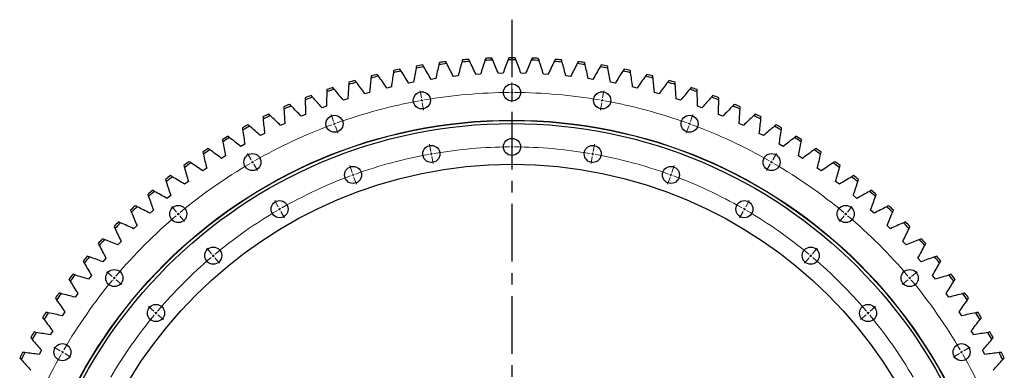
# Model space of a CAD drawing. Header units: millimetres. Extents: x 87 to 10836, y 6003 to 14592.
# Tile 3 of 16: x 2044 to 3946, y 8377 to 9054. Entities that reach past the tile are written whole.
import ezdxf

# ---------------------------------------------------------------- set-up
doc = ezdxf.new("R2010")
doc.units = ezdxf.units.MM
doc.header["$LTSCALE"] = 50
doc.linetypes.add('CENTER', pattern=[10.16, 6.35, -1.27, 1.27, -1.27])

msp = doc.modelspace()

# ---------------------------------------------------------------- linework, layer by layer
at = {"linetype": 'CENTER', "ltscale": 0.35}
msp.add_line((2994.9, 9053.7), (2994.9, 6767.9), dxfattribs=at)
at = {"color": 7, "linetype": 'Continuous', "lineweight": 25}
for p, q in [((2847.6, 8940), (2838.6, 8938.6)), ((2890.8, 8945.2), (2881.7, 8944.3)), ((2934.2, 8948.7), (2925.1, 8948.1)), ((2977.7, 8950.3), (2968.6, 8950.1)), ((3021.3, 8950.1), (3012.1, 8950.3)), ((3064.8, 8948.1), (3055.7, 8948.7)), ((3108.1, 8944.3), (3099.1, 8945.2)), ((3151.3, 8938.6), (3142.3, 8940)), ((2762, 8924), (2753.1, 8921.9)), ((2804.6, 8932.9), (2795.7, 8931.2)), ((3194.2, 8931.2), (3185.3, 8932.9)), ((3236.8, 8921.9), (3227.9, 8924)), ((2678, 8901), (2669.3, 8898.2)), ((2719.8, 8913.4), (2711, 8910.9)), ((3278.9, 8910.9), (3270.1, 8913.4)), ((3320.5, 8898.2), (3311.9, 8901)), ((2636.8, 8886.8), (2628.3, 8883.7)), ((3361.6, 8883.7), (3353, 8886.8)), ((2596.3, 8871), (2587.9, 8867.4)), ((3402, 8867.4), (3393.6, 8871)), ((2556.4, 8853.4), (2548.2, 8849.6)), ((3441.7, 8849.6), (3433.5, 8853.4)), ((2517.3, 8834.3), (2509.2, 8830)), ((3480.6, 8830), (3472.5, 8834.3)), ((2479.1, 8813.5), (2471.2, 8808.9)), ((3518.7, 8808.9), (3510.8, 8813.5)), ((2441.7, 8791.1), (2434, 8786.2)), ((3555.8, 8786.2), (3548.1, 8791.1)), ((2405.4, 8767.1), (2397.9, 8761.9)), ((3592, 8761.9), (3584.5, 8767.1)), ((2370, 8741.7), (2362.8, 8736.2)), ((3627.1, 8736.2), (3619.9, 8741.7)), ((2335.8, 8714.8), (2328.7, 8709)), ((3661.1, 8709), (3654.1, 8714.8)), ((2302.7, 8686.5), (2295.9, 8680.4)), ((3694, 8680.4), (3687.2, 8686.5)), ((2270.8, 8656.8), (2264.3, 8650.4)), ((3725.6, 8650.4), (3719.1, 8656.8)), ((2240.2, 8625.8), (2234, 8619.2)), ((3755.9, 8619.2), (3749.7, 8625.8)), ((2210.9, 8593.6), (2205, 8586.7)), ((3784.9, 8586.7), (3778.9, 8593.6)), ((2183, 8560.2), (2177.4, 8553)), ((3812.5, 8553), (3806.8, 8560.2)), ((2156.6, 8525.6), (2151.2, 8518.2)), ((3838.7, 8518.2), (3833.3, 8525.6)), ((2131.6, 8490), (2126.5, 8482.3)), ((3863.4, 8482.3), (3858.3, 8490)), ((2108.1, 8453.3), (2103.3, 8445.5)), ((3886.5, 8445.5), (3881.8, 8453.3)), ((2086.1, 8415.7), (2081.7, 8407.7)), ((3908.2, 8407.7), (3903.8, 8415.7))]:
    msp.add_line(p, q, dxfattribs=at)
at = {"color": 0, "linetype": 'Continuous', "lineweight": 18}
for p, q in [((2994.9, 8918.3), (2994.9, 8932.3)), ((2820, 8903), (2817.6, 8916.8)), ((2820.9, 8898.1), (2820.4, 8900.6)), ((2994.9, 8913.3), (2994.9, 8915.8)), ((2994.9, 8913.3), (2994.9, 8910.8)), ((2994.9, 8908.3), (2994.9, 8894.3)), ((3169, 8898.1), (3169.5, 8900.6)), ((3169.9, 8903), (3172.3, 8916.8)), ((2820.9, 8898.1), (2821.3, 8895.6)), ((2821.7, 8893.2), (2824.2, 8879.4)), ((3168.2, 8893.2), (3165.7, 8879.4)), ((3169, 8898.1), (3168.6, 8895.6)), ((2650.4, 8857.6), (2645.6, 8870.7)), ((3339.5, 8857.6), (3344.3, 8870.7)), ((2652.1, 8852.9), (2651.2, 8855.2)), ((2652.1, 8852.9), (2652.9, 8850.5)), ((2653.8, 8848.2), (2658.6, 8835)), ((3336.1, 8848.2), (3331.3, 8835)), ((3337.8, 8852.9), (3337, 8850.5)), ((3337.8, 8852.9), (3338.7, 8855.2)), ((2994.9, 8813.3), (2994.9, 8827.3)), ((2838.2, 8799.6), (2835.8, 8813.4)), ((2994.9, 8808.3), (2994.9, 8810.8)), ((2994.9, 8808.3), (2994.9, 8805.8)), ((3151.7, 8799.6), (3154.1, 8813.4)), ((2491.2, 8783.4), (2484.2, 8795.5)), ((2839.1, 8794.7), (2838.7, 8797.2)), ((2839.1, 8794.7), (2839.5, 8792.2)), ((2840, 8789.8), (2842.4, 8776)), ((2994.9, 8803.3), (2994.9, 8789.3)), ((3149.9, 8789.8), (3147.5, 8776)), ((3150.8, 8794.7), (3150.4, 8792.2)), ((3150.8, 8794.7), (3151.2, 8797.2)), ((3498.7, 8783.4), (3505.7, 8795.5)), ((2493.7, 8779), (2492.4, 8781.2)), ((2493.7, 8779), (2494.9, 8776.9)), ((2496.2, 8774.7), (2503.2, 8762.6)), ((2686.3, 8758.9), (2681.5, 8772.1)), ((3303.6, 8758.9), (3308.4, 8772.1)), ((3493.7, 8774.7), (3486.7, 8762.6)), ((3496.2, 8779), (3494.9, 8776.9)), ((3496.2, 8779), (3497.4, 8781.2)), ((2688, 8754.2), (2687.1, 8756.6)), ((2688, 8754.2), (2688.8, 8751.9)), ((2689.7, 8749.5), (2694.5, 8736.4)), ((3300.2, 8749.5), (3295.4, 8736.4)), ((3301.9, 8754.2), (3301, 8751.9)), ((3301.9, 8754.2), (3302.8, 8756.6)), ((2347.3, 8682.6), (2338.3, 8693.4)), ((2543.7, 8692.4), (2536.7, 8704.6)), ((2546.2, 8688.1), (2544.9, 8690.3)), ((3443.7, 8688.1), (3444.9, 8690.3)), ((3446.2, 8692.4), (3453.2, 8704.6)), ((3642.5, 8682.6), (3651.5, 8693.4)), ((2350.5, 8678.8), (2348.9, 8680.7)), ((2350.5, 8678.8), (2352.2, 8676.9)), ((2353.8, 8675), (2362.8, 8664.2)), ((2546.2, 8688.1), (2547.4, 8685.9)), ((2548.7, 8683.8), (2555.7, 8671.6)), ((3441.2, 8683.8), (3434.2, 8671.6)), ((3443.7, 8688.1), (3442.4, 8685.9)), ((3636.1, 8675), (3627.1, 8664.2)), ((3639.3, 8678.8), (3637.7, 8676.9)), ((3639.3, 8678.8), (3640.9, 8680.7)), ((2414.8, 8602.2), (2405.8, 8612.9)), ((2418, 8598.4), (2416.4, 8600.3)), ((2418, 8598.4), (2419.6, 8596.4)), ((2421.3, 8594.5), (2430.3, 8583.8)), ((3568.6, 8594.5), (3559.6, 8583.8)), ((3571.8, 8598.4), (3570.2, 8596.4)), ((3571.8, 8598.4), (3573.4, 8600.3)), ((3575.1, 8602.2), (3584.1, 8612.9)), ((2223.1, 8558.4), (2212.4, 8567.4)), ((2227, 8555.2), (2225.1, 8556.8)), ((3762.9, 8555.2), (3764.8, 8556.8)), ((3766.7, 8558.4), (3777.5, 8567.4)), ((2227, 8555.2), (2228.9, 8553.6)), ((2230.8, 8552), (2241.5, 8543)), ((3759.1, 8552), (3748.3, 8543)), ((3762.9, 8555.2), (3761, 8553.6)), ((2303.6, 8491), (2292.9, 8500)), ((3686.3, 8491), (3697, 8500)), ((2307.4, 8487.7), (2305.5, 8489.3)), ((2307.4, 8487.7), (2309.3, 8486.1)), ((2311.2, 8484.5), (2322, 8475.5)), ((3678.6, 8484.5), (3667.9, 8475.5)), ((3682.5, 8487.7), (3680.5, 8486.1)), ((3682.5, 8487.7), (3684.4, 8489.3)), ((2122.4, 8414.6), (2110.3, 8421.6)), ((2126.7, 8412.1), (2124.6, 8413.3)), ((2126.7, 8412.1), (2128.9, 8410.8)), ((2131.1, 8409.6), (2143.2, 8402.6)), ((3858.8, 8409.6), (3846.7, 8402.6)), ((3863.1, 8412.1), (3861, 8410.8)), ((3863.1, 8412.1), (3865.3, 8413.3)), ((3867.5, 8414.6), (3879.6, 8421.6))]:
    msp.add_line(p, q, dxfattribs=at)
at = {"color": 7, "linetype": 'Continuous', "lineweight": 25}
for centre, radius in [((2994.9, 8913.3), 16.5), ((2820.9, 8898.1), 16.5), ((3169, 8898.1), 16.5), ((2652.1, 8852.9), 16.5), ((3337.8, 8852.9), 16.5), ((2994.9, 7910.8), 949), ((2994.9, 7910.8), 948.5), ((2994.9, 7910.8), 942.5), ((2994.9, 8808.3), 16.5), ((2839.1, 8794.7), 16.5), ((3150.8, 8794.7), 16.5), ((2493.7, 8779), 16.5), ((3496.2, 8779), 16.5), ((2994.9, 7910.8), 864), ((2688, 8754.2), 16.5), ((3301.9, 8754.2), 16.5), ((2350.5, 8678.8), 16.5), ((2546.2, 8688.1), 16.5), ((3443.7, 8688.1), 16.5), ((3639.3, 8678.8), 16.5), ((2418, 8598.4), 16.5), ((3571.8, 8598.4), 16.5), ((2227, 8555.2), 16.5), ((3762.9, 8555.2), 16.5), ((2307.4, 8487.7), 16.5), ((3682.5, 8487.7), 16.5), ((2126.7, 8412.1), 16.5), ((3863.1, 8412.1), 16.5)]:
    msp.add_circle(centre, radius, dxfattribs=at)
for radius, start, end in [(1069.6, 94.4737, 95.1263), (1065.6, 91.9906, 92.8094), (1069.6, 92.0737, 92.7263), (1065.6, 89.5906, 90.4094), (1069.6, 89.6737, 90.3263), (1065.6, 87.1906, 88.0094), (1069.6, 87.2737, 87.9263), (1069.6, 84.8737, 85.5263), (1069.6, 101.6737, 102.3263), (1065.6, 99.1906, 100.0094), (1069.6, 99.2737, 99.9263), (1065.6, 96.7906, 97.6094), (1069.6, 96.8737, 97.5263), (1065.6, 94.3906, 95.2094), (1065.6, 84.7906, 85.6094), (1065.6, 82.3906, 83.2094), (1069.6, 82.4737, 83.1263), (1065.6, 79.9906, 80.8094), (1069.6, 80.0737, 80.7263), (1069.6, 77.6737, 78.3263), (1069.6, 106.4737, 107.1263), (1065.6, 103.9906, 104.8094), (1069.6, 104.0737, 104.7263), (1065.6, 101.5906, 102.4094), (1065.6, 77.5906, 78.4094), (1065.6, 75.1906, 76.0094), (1069.6, 75.2737, 75.9263), (1069.6, 72.8737, 73.5263), (1065.6, 108.7906, 109.6094), (1069.6, 108.8737, 109.5263), (1065.6, 106.3906, 107.2094), (1065.6, 72.7906, 73.6094), (1065.6, 70.3906, 71.2094), (1069.6, 70.4737, 71.1263), (1069.6, 111.2737, 111.9263), (1065.6, 111.1906, 112.0094), (1065.6, 67.9906, 68.8094), (1069.6, 68.0737, 68.7263), (1069.6, 113.6737, 114.3263), (1065.6, 113.5906, 114.4094), (1065.6, 65.5906, 66.4094), (1069.6, 65.6737, 66.3263), (1069.6, 116.0737, 116.7263), (1065.6, 115.9906, 116.8094), (1065.6, 63.1906, 64.0094), (1069.6, 63.2737, 63.9263), (1069.6, 118.4737, 119.1263), (1065.6, 118.3906, 119.2094), (1065.6, 60.7906, 61.6094), (1069.6, 60.8737, 61.5263), (1069.6, 120.8737, 121.5263), (1065.6, 120.7906, 121.6094), (1065.6, 58.3906, 59.2094), (1069.6, 58.4737, 59.1263), (1069.6, 123.2737, 123.9263), (1069.6, 56.0737, 56.7263), (1065.6, 123.1906, 124.0094), (1065.6, 55.9906, 56.8094), (1069.6, 125.6737, 126.3263), (1065.6, 125.5906, 126.4094), (1065.6, 53.5906, 54.4094), (1069.6, 53.6737, 54.3263), (1069.6, 128.0737, 128.7263), (1065.6, 127.9906, 128.8094), (1065.6, 51.1906, 52.0094), (1069.6, 51.2737, 51.9263), (1069.6, 130.4737, 131.1263), (1065.6, 130.3906, 131.2094), (1065.6, 48.7906, 49.6094), (1069.6, 48.8737, 49.5263), (1069.6, 132.8737, 133.5263), (1065.6, 132.7906, 133.6094), (1065.6, 46.3906, 47.2094), (1069.6, 46.4737, 47.1263), (1069.6, 135.2737, 135.9263), (1065.6, 135.1906, 136.0094), (1065.6, 43.9906, 44.8094), (1069.6, 44.0737, 44.7263), (1069.6, 137.6737, 138.3263), (1065.6, 137.5906, 138.4094), (1065.6, 41.5906, 42.4094), (1069.6, 41.6737, 42.3263), (1069.6, 140.0737, 140.7263), (1065.6, 139.9906, 140.8094), (1065.6, 39.1906, 40.0094), (1069.6, 39.2737, 39.9263), (1069.6, 142.4737, 143.1263), (1065.6, 142.3906, 143.2094), (1065.6, 36.7906, 37.6094), (1069.6, 36.8737, 37.5263), (1069.6, 144.8737, 145.5263), (1065.6, 144.7906, 145.6094), (1065.6, 34.3906, 35.2094), (1069.6, 34.4737, 35.1263), (1069.6, 147.2737, 147.9263), (1065.6, 147.1906, 148.0094), (1065.6, 31.9906, 32.8094), (1069.6, 32.0737, 32.7263), (1069.6, 149.6737, 150.3263), (1065.6, 149.5906, 150.4094), (1065.6, 29.5906, 30.4094), (1069.6, 29.6737, 30.3263), (1069.6, 152.0737, 152.7263), (1065.6, 151.9906, 152.8094), (1065.6, 27.1906, 28.0094), (1069.6, 27.2737, 27.9263)]:
    msp.add_arc((2994.9, 7910.8), radius, start, end, dxfattribs=at)
at = {"color": 0, "linetype": 'Continuous', "lineweight": 18}
for radius, start, end in [(1002.5, 99.8571, 100), (1002.5, 90.2858, 99.7142), (1002.5, 90, 90.1429), (1002.5, 89.8571, 90), (1002.5, 80.2858, 89.7142), (1002.5, 80, 80.1429), (1002.5, 100.2858, 109.7142), (1002.5, 100, 100.1429), (1002.5, 79.8571, 80), (1002.5, 70.2858, 79.7142), (1002.5, 110.2858, 119.7142), (1002.5, 110, 110.1429), (1002.5, 109.8571, 110), (1002.5, 70, 70.1429), (1002.5, 69.8571, 70), (1002.5, 60.2858, 69.7142), (897.5, 90.3192, 99.6808), (897.5, 90, 90.1596), (897.5, 89.8404, 90), (897.5, 80.3192, 89.6808), (897.5, 100.3192, 109.6808), (897.5, 100, 100.1596), (897.5, 99.8404, 100), (897.5, 80, 80.1596), (897.5, 79.8404, 80), (897.5, 70.3192, 79.6808), (1002.5, 120.2858, 129.7142), (1002.5, 120, 120.1429), (1002.5, 119.8571, 120), (1002.5, 60, 60.1429), (1002.5, 59.8571, 60), (1002.5, 50.2858, 59.7142), (897.5, 110.3192, 119.6808), (897.5, 110, 110.1596), (897.5, 109.8404, 110), (897.5, 70, 70.1596), (897.5, 69.8404, 70), (897.5, 60.3192, 69.6808), (897.5, 119.8404, 120), (897.5, 60, 60.1596), (1002.5, 130.2858, 139.7142), (1002.5, 130, 130.1429), (1002.5, 129.8571, 130), (897.5, 120.3192, 129.6808), (897.5, 120, 120.1596), (897.5, 59.8404, 60), (897.5, 50.3192, 59.6808), (1002.5, 50, 50.1429), (1002.5, 49.8571, 50), (1002.5, 40.2858, 49.7142), (897.5, 130.3192, 139.6808), (897.5, 130, 130.1596), (897.5, 129.8404, 130), (897.5, 50, 50.1596), (897.5, 49.8404, 50), (897.5, 40.3192, 49.6808), (1002.5, 139.8571, 140), (1002.5, 40, 40.1429), (1002.5, 140.2858, 149.7142), (1002.5, 140, 140.1429), (1002.5, 39.8571, 40), (1002.5, 30.2858, 39.7142), (897.5, 140.3192, 149.6808), (897.5, 140, 140.1596), (897.5, 139.8404, 140), (897.5, 40, 40.1596), (897.5, 39.8404, 40), (897.5, 30.3192, 39.6808), (1002.5, 150.2858, 159.7142), (1002.5, 150, 150.1429), (1002.5, 149.8571, 150), (1002.5, 30, 30.1429), (1002.5, 29.8571, 30), (1002.5, 20.2858, 29.7142)]:
    msp.add_arc((2994.9, 7910.8), radius, start, end, dxfattribs=at)
at = {"color": 7, "linetype": 'Continuous', "lineweight": 25}
for points in [[(2899.4, 8976.2), (2899, 8974.8), (2898.6, 8973.4), (2898.2, 8972)], [(2913.4, 8973.3), (2912.7, 8974.6), (2912.1, 8975.9), (2911.5, 8977.2)], [(2942.7, 8975.2), (2939.8, 8966.4), (2937, 8957.5), (2934.2, 8948.7)], [(2944.1, 8979.2), (2943.6, 8977.9), (2943.2, 8976.5), (2942.7, 8975.2)], [(2957.9, 8975.8), (2957.4, 8977.1), (2956.8, 8978.4), (2956.2, 8979.7)], [(2968.6, 8950.1), (2965.1, 8958.7), (2961.6, 8967.3), (2957.9, 8975.8)], [(2987.3, 8976.4), (2984, 8967.7), (2980.9, 8959), (2977.7, 8950.3)], [(2988.8, 8980.4), (2988.3, 8979.1), (2987.8, 8977.7), (2987.3, 8976.4)], [(3002.6, 8976.4), (3002, 8977.7), (3001.5, 8979.1), (3001, 8980.4)], [(3012.1, 8950.3), (3009, 8959), (3005.8, 8967.7), (3002.6, 8976.4)], [(3032, 8975.8), (3028.3, 8967.3), (3024.8, 8958.7), (3021.3, 8950.1)], [(3033.6, 8979.7), (3033.1, 8978.4), (3032.5, 8977.1), (3032, 8975.8)], [(3047.2, 8975.2), (3046.7, 8976.5), (3046.3, 8977.9), (3045.8, 8979.2)], [(3055.7, 8948.7), (3052.9, 8957.5), (3050.1, 8966.4), (3047.2, 8975.2)], [(3078.4, 8977.2), (3077.7, 8975.9), (3077.1, 8974.6), (3076.5, 8973.3)], [(3091.7, 8972), (3091.3, 8973.4), (3090.9, 8974.8), (3090.5, 8976.2)], [(2766.6, 8955.8), (2766.4, 8954.4), (2766.2, 8953), (2765.9, 8951.5)], [(2780.8, 8954.7), (2780.1, 8955.9), (2779.3, 8957.1), (2778.5, 8958.3)], [(2809.7, 8960.2), (2807.9, 8951.1), (2806.2, 8942), (2804.6, 8932.9)], [(2810.6, 8964.4), (2810.3, 8963), (2810, 8961.6), (2809.7, 8960.2)], [(2824.7, 8962.8), (2824, 8964), (2823.3, 8965.2), (2822.6, 8966.5)], [(2838.6, 8938.6), (2834, 8946.7), (2829.4, 8954.8), (2824.7, 8962.8)], [(2853.8, 8967.1), (2851.7, 8958), (2849.6, 8949), (2847.6, 8940)], [(2854.8, 8971.2), (2854.5, 8969.8), (2854.2, 8968.4), (2853.8, 8967.1)], [(2868.9, 8969), (2868.3, 8970.2), (2867.6, 8971.5), (2866.9, 8972.8)], [(2881.7, 8944.3), (2877.5, 8952.5), (2873.3, 8960.8), (2868.9, 8969)], [(2898.2, 8972), (2895.6, 8963.1), (2893.2, 8954.2), (2890.8, 8945.2)], [(2925.1, 8948.1), (2921.3, 8956.5), (2917.4, 8964.9), (2913.4, 8973.3)], [(3076.5, 8973.3), (3072.5, 8964.9), (3068.6, 8956.5), (3064.8, 8948.1)], [(3099.1, 8945.2), (3096.7, 8954.2), (3094.2, 8963.1), (3091.7, 8972)], [(3120.9, 8969), (3116.6, 8960.8), (3112.3, 8952.5), (3108.1, 8944.3)], [(3122.9, 8972.8), (3122.3, 8971.5), (3121.6, 8970.2), (3120.9, 8969)], [(3136, 8967.1), (3135.7, 8968.4), (3135.4, 8969.8), (3135, 8971.2)], [(3142.3, 8940), (3140.3, 8949), (3138.2, 8958), (3136, 8967.1)], [(3165.1, 8962.8), (3160.5, 8954.8), (3155.9, 8946.7), (3151.3, 8938.6)], [(3167.3, 8966.5), (3166.6, 8965.2), (3165.9, 8964), (3165.1, 8962.8)], [(3180.2, 8960.2), (3179.9, 8961.6), (3179.6, 8963), (3179.3, 8964.4)], [(3185.3, 8932.9), (3183.6, 8942), (3181.9, 8951.1), (3180.2, 8960.2)], [(3211.4, 8958.3), (3210.6, 8957.1), (3209.8, 8955.9), (3209, 8954.7)], [(3223.9, 8951.5), (3223.7, 8953), (3223.5, 8954.4), (3223.3, 8955.8)], [(2694.2, 8933.1), (2693.4, 8934.3), (2692.5, 8935.4), (2691.6, 8936.5)], [(2722.6, 8941), (2721.5, 8931.8), (2720.6, 8922.6), (2719.8, 8913.4)], [(2723, 8945.3), (2722.9, 8943.9), (2722.7, 8942.5), (2722.6, 8941)], [(2737.3, 8944.8), (2736.5, 8946), (2735.7, 8947.2), (2734.8, 8948.3)], [(2753.1, 8921.9), (2747.9, 8929.6), (2742.6, 8937.2), (2737.3, 8944.8)], [(2765.9, 8951.5), (2764.5, 8942.4), (2763.2, 8933.2), (2762, 8924)], [(2795.7, 8931.2), (2790.8, 8939.1), (2785.8, 8946.9), (2780.8, 8954.7)], [(3209, 8954.7), (3204, 8946.9), (3199.1, 8939.1), (3194.2, 8931.2)], [(3227.9, 8924), (3226.7, 8933.2), (3225.3, 8942.4), (3223.9, 8951.5)], [(3252.6, 8944.8), (3247.2, 8937.2), (3242, 8929.6), (3236.8, 8921.9)], [(3255, 8948.3), (3254.2, 8947.2), (3253.4, 8946), (3252.6, 8944.8)], [(3267.3, 8941), (3267.2, 8942.5), (3267, 8943.9), (3266.8, 8945.3)], [(3270.1, 8913.4), (3269.3, 8922.6), (3268.3, 8931.8), (3267.3, 8941)], [(3298.3, 8936.5), (3297.4, 8935.4), (3296.5, 8934.3), (3295.6, 8933.1)], [(2637.4, 8918.9), (2637.4, 8917.5), (2637.4, 8916.1), (2637.3, 8914.6)], [(2651.7, 8919.6), (2650.8, 8920.7), (2649.9, 8921.8), (2648.9, 8922.9)], [(2669.3, 8898.2), (2663.5, 8905.4), (2657.6, 8912.5), (2651.7, 8919.6)], [(2679.7, 8928.7), (2679, 8919.5), (2678.5, 8910.2), (2678, 8901)], [(2680, 8933), (2679.9, 8931.6), (2679.8, 8930.2), (2679.7, 8928.7)], [(2711, 8910.9), (2705.5, 8918.4), (2699.9, 8925.8), (2694.2, 8933.1)], [(3295.6, 8933.1), (3290, 8925.8), (3284.4, 8918.4), (3278.9, 8910.9)], [(3310.2, 8928.7), (3310.1, 8930.2), (3310, 8931.6), (3309.9, 8933)], [(3311.9, 8901), (3311.4, 8910.2), (3310.8, 8919.5), (3310.2, 8928.7)], [(3338.2, 8919.6), (3332.2, 8912.5), (3326.4, 8905.4), (3320.5, 8898.2)], [(3340.9, 8922.9), (3340, 8921.8), (3339.1, 8920.7), (3338.2, 8919.6)], [(3352.6, 8914.6), (3352.5, 8916.1), (3352.5, 8917.5), (3352.4, 8918.9)], [(2595.5, 8903.1), (2595.6, 8901.6), (2595.6, 8900.2), (2595.6, 8898.8)], [(2595.6, 8898.8), (2595.7, 8889.5), (2596, 8880.2), (2596.3, 8871)], [(2609.8, 8904.4), (2608.8, 8905.4), (2607.8, 8906.5), (2606.9, 8907.6)], [(2628.3, 8883.7), (2622.2, 8890.6), (2616, 8897.5), (2609.8, 8904.4)], [(2637.3, 8914.6), (2637.1, 8905.4), (2636.9, 8896.1), (2636.8, 8886.8)], [(3353, 8886.8), (3353, 8896.1), (3352.8, 8905.4), (3352.6, 8914.6)], [(3380.1, 8904.4), (3373.9, 8897.5), (3367.7, 8890.6), (3361.6, 8883.7)], [(3383, 8907.6), (3382, 8906.5), (3381.1, 8905.4), (3380.1, 8904.4)], [(3393.6, 8871), (3393.9, 8880.2), (3394.1, 8889.5), (3394.3, 8898.8)], [(3394.3, 8898.8), (3394.3, 8900.2), (3394.3, 8901.6), (3394.3, 8903.1)], [(2554.3, 8885.5), (2554.4, 8884), (2554.5, 8882.6), (2554.6, 8881.2)], [(2554.6, 8881.2), (2555.1, 8871.9), (2555.7, 8862.7), (2556.4, 8853.4)], [(2568.5, 8887.4), (2567.5, 8888.4), (2566.5, 8889.4), (2565.5, 8890.4)], [(2587.9, 8867.4), (2581.5, 8874.2), (2575, 8880.8), (2568.5, 8887.4)], [(3421.4, 8887.4), (3414.9, 8880.8), (3408.4, 8874.2), (3402, 8867.4)], [(3424.4, 8890.4), (3423.4, 8889.4), (3422.4, 8888.4), (3421.4, 8887.4)], [(3433.5, 8853.4), (3434.2, 8862.7), (3434.8, 8871.9), (3435.3, 8881.2)], [(3435.3, 8881.2), (3435.4, 8882.6), (3435.5, 8884), (3435.5, 8885.5)], [(2513.9, 8866.2), (2514, 8864.7), (2514.2, 8863.3), (2514.3, 8861.9)], [(2514.3, 8861.9), (2515.2, 8852.7), (2516.3, 8843.5), (2517.3, 8834.3)], [(2528, 8868.7), (2526.9, 8869.6), (2525.9, 8870.6), (2524.8, 8871.6)], [(2548.2, 8849.6), (2541.5, 8856), (2534.8, 8862.4), (2528, 8868.7)], [(3461.9, 8868.7), (3455.1, 8862.4), (3448.4, 8856), (3441.7, 8849.6)], [(3465.1, 8871.6), (3464, 8870.6), (3463, 8869.6), (3461.9, 8868.7)], [(3472.5, 8834.3), (3473.6, 8843.5), (3474.6, 8852.7), (3475.5, 8861.9)], [(3475.5, 8861.9), (3475.7, 8863.3), (3475.8, 8864.7), (3476, 8866.2)], [(2474.3, 8845.2), (2474.5, 8843.8), (2474.7, 8842.4), (2474.9, 8840.9)], [(2488.3, 8848.3), (2487.2, 8849.2), (2486.1, 8850.1), (2485, 8851.1)], [(2509.2, 8830), (2502.3, 8836.2), (2495.3, 8842.3), (2488.3, 8848.3)], [(3501.6, 8848.3), (3494.6, 8842.3), (3487.6, 8836.2), (3480.6, 8830)], [(3504.9, 8851.1), (3503.8, 8850.1), (3502.7, 8849.2), (3501.6, 8848.3)], [(3515, 8840.9), (3515.2, 8842.4), (3515.4, 8843.8), (3515.6, 8845.2)], [(2435.7, 8822.6), (2435.9, 8821.2), (2436.2, 8819.8), (2436.4, 8818.3)], [(2449.5, 8826.2), (2448.3, 8827.1), (2447.2, 8828), (2446.1, 8828.9)], [(2471.2, 8808.9), (2464, 8814.7), (2456.8, 8820.5), (2449.5, 8826.2)], [(2474.9, 8840.9), (2476.2, 8831.8), (2477.6, 8822.6), (2479.1, 8813.5)], [(3510.8, 8813.5), (3512.3, 8822.6), (3513.6, 8831.8), (3515, 8840.9)], [(3540.4, 8826.2), (3533.1, 8820.5), (3525.9, 8814.7), (3518.7, 8808.9)], [(3543.8, 8828.9), (3542.7, 8828), (3541.5, 8827.1), (3540.4, 8826.2)], [(3553.4, 8818.3), (3553.7, 8819.8), (3554, 8821.2), (3554.2, 8822.6)], [(2411.6, 8802.6), (2410.4, 8803.4), (2409.3, 8804.3), (2408.1, 8805.1)], [(2436.4, 8818.3), (2438.1, 8809.2), (2439.9, 8800.1), (2441.7, 8791.1)], [(3548.1, 8791.1), (3550, 8800.1), (3551.8, 8809.2), (3553.4, 8818.3)], [(3581.8, 8805.1), (3580.6, 8804.3), (3579.4, 8803.4), (3578.3, 8802.6)], [(2398, 8798.3), (2398.3, 8797), (2398.6, 8795.6), (2398.9, 8794.2)], [(2398.9, 8794.2), (2401, 8785.1), (2403.1, 8776.1), (2405.4, 8767.1)], [(2434, 8786.2), (2426.6, 8791.7), (2419.1, 8797.2), (2411.6, 8802.6)], [(3578.3, 8802.6), (3570.7, 8797.2), (3563.3, 8791.7), (3555.8, 8786.2)], [(3584.5, 8767.1), (3586.7, 8776.1), (3588.9, 8785.1), (3591, 8794.2)], [(3591, 8794.2), (3591.3, 8795.6), (3591.6, 8797), (3591.9, 8798.3)], [(2361.3, 8772.6), (2361.7, 8771.2), (2362.1, 8769.8), (2362.5, 8768.4)], [(2362.5, 8768.4), (2364.9, 8759.5), (2367.4, 8750.6), (2370, 8741.7)], [(2374.8, 8777.4), (2373.6, 8778.2), (2372.4, 8778.9), (2371.2, 8779.7)], [(2397.9, 8761.9), (2390.2, 8767.1), (2382.5, 8772.3), (2374.8, 8777.4)], [(3615.1, 8777.4), (3607.4, 8772.3), (3599.7, 8767.1), (3592, 8761.9)], [(3618.7, 8779.7), (3617.5, 8778.9), (3616.3, 8778.2), (3615.1, 8777.4)], [(3619.9, 8741.7), (3622.5, 8750.6), (3625, 8759.5), (3627.4, 8768.4)], [(3627.4, 8768.4), (3627.8, 8769.8), (3628.2, 8771.2), (3628.6, 8772.6)], [(2339, 8750.7), (2337.8, 8751.4), (2336.6, 8752.1), (2335.3, 8752.8)], [(2362.8, 8736.2), (2354.9, 8741.1), (2347, 8745.9), (2339, 8750.7)], [(3650.9, 8750.7), (3642.9, 8745.9), (3635, 8741.1), (3627.1, 8736.2)], [(3654.5, 8752.8), (3653.3, 8752.1), (3652.1, 8751.4), (3650.9, 8750.7)], [(2325.8, 8745.3), (2326.2, 8743.9), (2326.7, 8742.6), (2327.1, 8741.2)], [(2327.1, 8741.2), (2329.9, 8732.4), (2332.8, 8723.6), (2335.8, 8714.8)], [(3654.1, 8714.8), (3657.1, 8723.6), (3660, 8732.4), (3662.8, 8741.2)], [(3662.8, 8741.2), (3663.2, 8742.6), (3663.7, 8743.9), (3664.1, 8745.3)], [(2291.4, 8716.5), (2291.9, 8715.2), (2292.4, 8713.8), (2292.9, 8712.5)], [(2292.9, 8712.5), (2296.1, 8703.8), (2299.4, 8695.1), (2302.7, 8686.5)], [(2304.4, 8722.4), (2303.2, 8723.1), (2301.9, 8723.8), (2300.7, 8724.5)], [(2328.7, 8709), (2320.7, 8713.5), (2312.6, 8718), (2304.4, 8722.4)], [(3685.4, 8722.4), (3677.3, 8718), (3669.2, 8713.5), (3661.1, 8709)], [(3689.2, 8724.5), (3688, 8723.8), (3686.7, 8723.1), (3685.4, 8722.4)], [(3687.2, 8686.5), (3690.5, 8695.1), (3693.8, 8703.8), (3697, 8712.5)], [(3697, 8712.5), (3697.5, 8713.8), (3698, 8715.2), (3698.4, 8716.5)], [(2271.1, 8692.8), (2269.8, 8693.4), (2268.5, 8694.1), (2267.2, 8694.7)], [(2295.9, 8680.4), (2287.7, 8684.6), (2279.4, 8688.7), (2271.1, 8692.8)], [(3718.8, 8692.8), (3710.5, 8688.7), (3702.2, 8684.6), (3694, 8680.4)], [(3722.7, 8694.7), (3721.4, 8694.1), (3720.1, 8693.4), (3718.8, 8692.8)], [(2258.3, 8686.4), (2258.9, 8685), (2259.4, 8683.7), (2260, 8682.4)], [(2260, 8682.4), (2263.5, 8673.8), (2267.1, 8665.3), (2270.8, 8656.8)], [(3719.1, 8656.8), (3722.8, 8665.3), (3726.4, 8673.8), (3729.9, 8682.4)], [(3729.9, 8682.4), (3730.5, 8683.7), (3731, 8685), (3731.6, 8686.4)], [(2226.5, 8654.8), (2227.1, 8653.5), (2227.7, 8652.2), (2228.3, 8650.9)], [(2238.9, 8661.8), (2237.6, 8662.4), (2236.3, 8663), (2235, 8663.5)], [(2264.3, 8650.4), (2255.9, 8654.3), (2247.4, 8658.1), (2238.9, 8661.8)], [(3750.9, 8661.8), (3742.4, 8658.1), (3734, 8654.3), (3725.6, 8650.4)], [(3754.9, 8663.5), (3753.6, 8663), (3752.2, 8662.4), (3750.9, 8661.8)], [(3761.6, 8650.9), (3762.2, 8652.2), (3762.8, 8653.5), (3763.4, 8654.8)], [(2228.3, 8650.9), (2232.2, 8642.5), (2236.2, 8634.2), (2240.2, 8625.8)], [(3749.7, 8625.8), (3753.7, 8634.2), (3757.7, 8642.5), (3761.6, 8650.9)], [(2196, 8622), (2196.7, 8620.7), (2197.3, 8619.5), (2198, 8618.2)], [(2198, 8618.2), (2202.2, 8610), (2206.5, 8601.8), (2210.9, 8593.6)], [(2208.2, 8629.5), (2206.8, 8630), (2205.5, 8630.5), (2204.2, 8631.1)], [(2234, 8619.2), (2225.4, 8622.7), (2216.8, 8626.1), (2208.2, 8629.5)], [(3781.7, 8629.5), (3773.1, 8626.1), (3764.5, 8622.7), (3755.9, 8619.2)], [(3778.9, 8593.6), (3783.3, 8601.8), (3787.7, 8610), (3791.9, 8618.2)], [(3785.7, 8631.1), (3784.4, 8630.5), (3783.1, 8630), (3781.7, 8629.5)], [(3791.9, 8618.2), (3792.6, 8619.5), (3793.2, 8620.7), (3793.9, 8622)], [(2178.8, 8595.9), (2177.4, 8596.4), (2176, 8596.9), (2174.7, 8597.3)], [(2205, 8586.7), (2196.3, 8589.8), (2187.5, 8592.9), (2178.8, 8595.9)], [(3811.1, 8595.9), (3802.4, 8592.9), (3793.6, 8589.8), (3784.9, 8586.7)], [(3815.2, 8597.3), (3813.8, 8596.9), (3812.5, 8596.4), (3811.1, 8595.9)], [(2166.9, 8587.9), (2167.6, 8586.7), (2168.3, 8585.4), (2169, 8584.2)], [(2169, 8584.2), (2173.6, 8576.1), (2178.3, 8568.1), (2183, 8560.2)], [(3806.8, 8560.2), (3811.6, 8568.1), (3816.2, 8576.1), (3820.8, 8584.2)], [(3820.8, 8584.2), (3821.5, 8585.4), (3822.2, 8586.7), (3822.9, 8587.9)], [(2150.8, 8561.1), (2149.4, 8561.6), (2148, 8562), (2146.7, 8562.4)], [(2177.4, 8553), (2168.5, 8555.8), (2159.7, 8558.5), (2150.8, 8561.1)], [(3839.1, 8561.1), (3830.2, 8558.5), (3821.3, 8555.8), (3812.5, 8553)], [(3843.2, 8562.4), (3841.8, 8562), (3840.5, 8561.6), (3839.1, 8561.1)], [(2139.3, 8552.7), (2140.1, 8551.4), (2140.8, 8550.2), (2141.6, 8549)], [(2141.6, 8549), (2146.5, 8541.2), (2151.5, 8533.4), (2156.6, 8525.6)], [(3833.3, 8525.6), (3838.4, 8533.4), (3843.4, 8541.2), (3848.3, 8549)], [(3848.3, 8549), (3849.1, 8550.2), (3849.8, 8551.4), (3850.6, 8552.7)], [(2124.3, 8525.2), (2122.9, 8525.6), (2121.5, 8525.9), (2120.1, 8526.3)], [(2151.2, 8518.2), (2142.2, 8520.6), (2133.3, 8523), (2124.3, 8525.2)], [(3865.6, 8525.2), (3856.6, 8523), (3847.6, 8520.6), (3838.7, 8518.2)], [(3869.7, 8526.3), (3868.4, 8525.9), (3867, 8525.6), (3865.6, 8525.2)], [(2113.2, 8516.3), (2114, 8515.1), (2114.8, 8513.9), (2115.6, 8512.7)], [(2115.6, 8512.7), (2120.8, 8505.1), (2126.2, 8497.5), (2131.6, 8490)], [(3858.3, 8490), (3863.7, 8497.5), (3869, 8505.1), (3874.3, 8512.7)], [(3874.3, 8512.7), (3875.1, 8513.9), (3875.9, 8515.1), (3876.7, 8516.3)], [(2099.3, 8488.2), (2097.9, 8488.5), (2096.5, 8488.8), (2095.1, 8489.1)], [(2126.5, 8482.3), (2117.5, 8484.4), (2108.4, 8486.4), (2099.3, 8488.2)], [(3890.6, 8488.2), (3881.5, 8486.4), (3872.4, 8484.4), (3863.4, 8482.3)], [(3894.8, 8489.1), (3893.4, 8488.8), (3892, 8488.5), (3890.6, 8488.2)], [(2088.6, 8478.8), (2089.5, 8477.7), (2090.3, 8476.5), (2091.2, 8475.4)], [(2091.2, 8475.4), (2096.7, 8468), (2102.4, 8460.6), (2108.1, 8453.3)], [(3881.8, 8453.3), (3887.5, 8460.6), (3893.1, 8468), (3898.7, 8475.4)], [(3898.7, 8475.4), (3899.6, 8476.5), (3900.4, 8477.7), (3901.3, 8478.8)], [(2075.9, 8450.2), (2074.5, 8450.4), (2073.1, 8450.7), (2071.7, 8450.9)], [(2103.3, 8445.5), (2094.2, 8447.1), (2085.1, 8448.7), (2075.9, 8450.2)], [(3913.9, 8450.2), (3904.8, 8448.7), (3895.7, 8447.1), (3886.5, 8445.5)], [(3918.2, 8450.9), (3916.8, 8450.7), (3915.4, 8450.4), (3913.9, 8450.2)], [(2065.6, 8440.4), (2066.5, 8439.2), (2067.4, 8438.1), (2068.3, 8437)], [(2068.3, 8437), (2074.2, 8429.9), (2080.1, 8422.7), (2086.1, 8415.7)], [(3903.8, 8415.7), (3909.8, 8422.7), (3915.7, 8429.9), (3921.6, 8437)], [(3921.6, 8437), (3922.5, 8438.1), (3923.4, 8439.2), (3924.3, 8440.4)], [(2054.2, 8411.3), (2052.7, 8411.4), (2051.3, 8411.6), (2049.9, 8411.8)], [(2081.7, 8407.7), (2072.5, 8409), (2063.4, 8410.1), (2054.2, 8411.3)], [(3935.7, 8411.3), (3926.5, 8410.1), (3917.3, 8409), (3908.2, 8407.7)], [(3940, 8411.8), (3938.6, 8411.6), (3937.1, 8411.4), (3935.7, 8411.3)], [(2044.2, 8401), (2045.2, 8399.9), (2046.1, 8398.8), (2047.1, 8397.8)], [(2047.1, 8397.8), (2053.3, 8390.8), (2059.5, 8384), (2065.8, 8377.2)], [(3924.1, 8377.2), (3930.4, 8384), (3936.6, 8390.8), (3942.8, 8397.8)], [(3942.8, 8397.8), (3943.7, 8398.8), (3944.7, 8399.9), (3945.6, 8401)]]:
    msp.add_open_spline(points, degree=3, dxfattribs=at)

doc.saveas('drawing.dxf')
